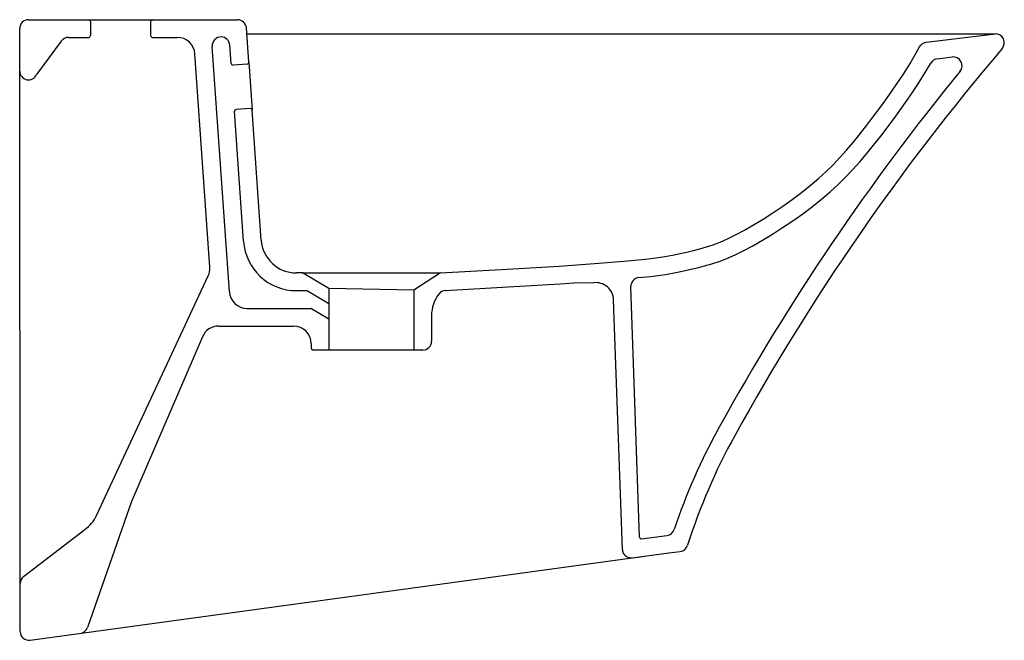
# Model space of a CAD drawing. Header units: millimetres. Extents: x 0 to 0.557, y 0.057 to 0.408.
import ezdxf

# ---------------------------------------------------------------- set-up
doc = ezdxf.new("R2010")
doc.units = ezdxf.units.MM
doc.layers.add('BLOCKS', color=3, linetype='Continuous')

msp = doc.modelspace()

# ---------------------------------------------------------------- linework, layer by layer
at = {"layer": 'BLOCKS'}
for p, q in [((0.004999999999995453, 0.4080000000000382), (0.1231510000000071, 0.4080000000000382)), ((0.03999699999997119, 0.4070010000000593), (0.04000299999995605, 0.3990010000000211)), ((0.07399699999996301, 0.4069990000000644), (0.07400299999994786, 0.3989990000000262)), ((0.0002590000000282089, 0.06232100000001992), (0, 0.4029960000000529)), ((0.1294930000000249, 0.3839600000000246), (0.1281390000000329, 0.4033490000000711)), ((0.02350500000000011, 0.3959569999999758), (0.0095929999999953, 0.3769820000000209)), ((0.02753800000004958, 0.3980000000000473), (0.03900299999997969, 0.3980000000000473)), ((0.0750030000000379, 0.3980000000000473), (0.08911399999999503, 0.3980000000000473)), ((0.1139010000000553, 0.3982610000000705), (0.1139010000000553, 0.3982610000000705)), ((0.1283730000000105, 0.4), (0.5516020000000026, 0.4)), ((0.1185120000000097, 0.2542009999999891), (0.1088190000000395, 0.3929130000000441)), ((0.1195179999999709, 0.3832630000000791), (0.1187949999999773, 0.3936099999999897)), ((0.1075140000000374, 0.2681380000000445), (0.09908900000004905, 0.388697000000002)), ((0.128565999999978, 0.38289299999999), (0.1205850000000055, 0.3823350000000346)), ((0.1294930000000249, 0.3839600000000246), (0.1313820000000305, 0.3569270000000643)), ((0.1265379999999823, 0.2828070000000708), (0.1214069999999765, 0.356230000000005)), ((0.130314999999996, 0.357854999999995), (0.122335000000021, 0.3572980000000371)), ((0.1365130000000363, 0.2835040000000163), (0.1313820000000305, 0.3569270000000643)), ((0.04349500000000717, 0.127893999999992), (0.1066009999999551, 0.263215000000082)), ((0.1598129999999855, 0.2648980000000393), (0.1564650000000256, 0.2648980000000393)), ((0.1748129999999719, 0.2560860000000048), (0.1598129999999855, 0.2648980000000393)), ((0.1748129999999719, 0.2560860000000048), (0.1598129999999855, 0.2648980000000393)), ((0.1598129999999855, 0.2648980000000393), (0.2378129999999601, 0.2648980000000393)), ((0.2378129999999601, 0.2648980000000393), (0.2228129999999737, 0.2551800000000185)), ((0.1748129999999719, 0.2560860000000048), (0.1748129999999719, 0.2212680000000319)), ((0.2228129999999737, 0.2551800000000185), (0.1748129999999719, 0.2560860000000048)), ((0.3158809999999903, 0.2595080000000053), (0.3244130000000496, 0.2593290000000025)), ((0.3504510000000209, 0.1156320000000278), (0.3455089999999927, 0.2571510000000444)), ((0.1564650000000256, 0.2548980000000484), (0.1621589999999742, 0.2548980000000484)), ((0.1748129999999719, 0.2474640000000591), (0.1621589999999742, 0.2548980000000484)), ((0.2228129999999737, 0.2551800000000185), (0.2228129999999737, 0.2212680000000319)), ((0.3406889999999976, 0.1086490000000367), (0.3357600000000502, 0.249770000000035)), ((0.1284879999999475, 0.2448980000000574), (0.1645039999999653, 0.2448980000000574)), ((0.1748129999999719, 0.2388419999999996), (0.1645039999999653, 0.2448980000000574)), ((0.2328129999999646, 0.2408259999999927), (0.2328129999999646, 0.2262680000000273)), ((0.1125039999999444, 0.2348980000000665), (0.1548129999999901, 0.2348980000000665)), ((0.1033220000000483, 0.2288590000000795), (0.06320300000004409, 0.1358430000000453)), ((0.164812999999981, 0.2248980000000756), (0.164812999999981, 0.2222680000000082)), ((0.2278129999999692, 0.2212680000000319), (0.1658129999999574, 0.2212680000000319)), ((0.06320300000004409, 0.1358430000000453), (0.03827899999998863, 0.06453999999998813)), ((0.002197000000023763, 0.09341900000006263), (0.03677700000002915, 0.1199200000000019)), ((0.351585, 0.1146760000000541), (0.3659069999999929, 0.1166320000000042)), ((0.005936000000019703, 0.05737000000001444), (0.3670120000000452, 0.1066899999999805)), ((0.3670120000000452, 0.1066899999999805), (0.3734570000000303, 0.1075700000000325)), ((0.3463619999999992, 0.1038700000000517), (0.3510119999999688, 0.1045050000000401))]:
    msp.add_line(p, q, dxfattribs=at)
msp.add_lwpolyline([(0.2378129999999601, 0.2648980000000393), (0.2754909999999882, 0.2669620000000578), (0.3049489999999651, 0.2687650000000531), (0.3273339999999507, 0.2703380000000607), (0.3437920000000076, 0.2717120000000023), (0.3554699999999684, 0.272918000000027), (0.3635130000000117, 0.273988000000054), (0.3690669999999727, 0.274953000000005), (0.3732800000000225, 0.2758440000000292), (0.3771169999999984, 0.2766950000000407), (0.3808330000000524, 0.2775630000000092), (0.3845010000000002, 0.2785060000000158), (0.388196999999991, 0.2795830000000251), (0.3919929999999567, 0.2808539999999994), (0.395966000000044, 0.2823770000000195), (0.4001879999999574, 0.2842120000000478), (0.4047349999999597, 0.2864180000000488), (0.409652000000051, 0.2890340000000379), (0.4148679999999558, 0.2920200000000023), (0.4202860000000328, 0.2953139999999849), (0.4258069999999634, 0.2988560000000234), (0.4313300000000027, 0.3025860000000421), (0.4367590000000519, 0.3064430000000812), (0.4419940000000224, 0.3103650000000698), (0.4469350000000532, 0.3142940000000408), (0.4515139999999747, 0.3181859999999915), (0.4557750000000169, 0.322076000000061), (0.4597929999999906, 0.3260179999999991), (0.4636420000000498, 0.3300640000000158), (0.4673960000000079, 0.3342689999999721), (0.4711300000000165, 0.3386850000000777), (0.4749180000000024, 0.3433660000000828), (0.4788340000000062, 0.3483640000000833), (0.4829250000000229, 0.3537119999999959), (0.4871309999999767, 0.3593530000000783), (0.4913649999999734, 0.3652070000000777), (0.4955400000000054, 0.3711970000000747), (0.4995669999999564, 0.3772440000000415), (0.5033600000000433, 0.3832690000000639), (0.5068320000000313, 0.3891939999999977), (0.5086700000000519, 0.3926410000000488, -0.244803), (0.5124799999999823, 0.3952530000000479), (0.5516020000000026, 0.4)], format="xyb", dxfattribs=at)
for points in [[(0.5188040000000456, 0.3859470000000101), (0.527121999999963, 0.3869560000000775)], [(0.3499920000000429, 0.2622990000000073), (0.3566429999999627, 0.2629859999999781), (0.3650280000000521, 0.2641020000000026), (0.3709569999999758, 0.2651320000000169), (0.3753970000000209, 0.2660700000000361), (0.3793379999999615, 0.266944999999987), (0.3832149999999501, 0.2678509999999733), (0.3871460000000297, 0.2688610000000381), (0.3911839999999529, 0.2700380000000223), (0.3953719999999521, 0.2714400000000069), (0.39975000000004, 0.2731189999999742), (0.4043649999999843, 0.275124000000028), (0.4092669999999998, 0.277503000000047), (0.4144850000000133, 0.2802789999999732), (0.4199499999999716, 0.2834060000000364), (0.4255849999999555, 0.2868320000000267), (0.4313059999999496, 0.2905030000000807), (0.4370249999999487, 0.2943649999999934), (0.4426539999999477, 0.2983640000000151), (0.448105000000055, 0.3024490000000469), (0.4532870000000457, 0.306567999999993), (0.4581249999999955, 0.3106810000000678), (0.4626500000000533, 0.3148119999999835), (0.4669189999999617, 0.3189999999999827), (0.4709960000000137, 0.3232860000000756), (0.4749450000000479, 0.3277090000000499), (0.4788360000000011, 0.332311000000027), (0.4827410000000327, 0.3371360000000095), (0.4867410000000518, 0.3422430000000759), (0.4909049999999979, 0.3476849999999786), (0.4951909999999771, 0.3534330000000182), (0.4995199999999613, 0.3594180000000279), (0.5038039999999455, 0.3655660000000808), (0.507961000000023, 0.3718070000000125), (0.5119079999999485, 0.3780759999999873), (0.5150919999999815, 0.3835110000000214)], [(0.240711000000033, 0.2550420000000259), (0.2760690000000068, 0.2569790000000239), (0.3056040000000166, 0.2587860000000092), (0.3158809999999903, 0.2595080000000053)]]:
    msp.add_lwpolyline(points, dxfattribs=at)
for centre, radius, start, end in [((0.004999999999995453, 0.4030000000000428), 0.005, 90, 180.0435450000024), ((0.03899699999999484, 0.4070000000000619), 0.001, 0.04354500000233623, 90), ((0.07499700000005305, 0.4070000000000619), 0.001, 90, 180.0435450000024), ((0.1231510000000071, 0.4030000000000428), 0.005, 3.997353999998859, 90), ((0.02753800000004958, 0.3930000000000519), 0.005, 90, 143.7504559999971), ((0.03900299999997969, 0.3990000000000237), 0.001, 270, 0.04354500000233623), ((0.0750030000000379, 0.3990000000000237), 0.001, 180.0435450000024, 270), ((0.08911399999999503, 0.3880000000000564), 0.01, 3.997353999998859, 90), ((0.1138069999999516, 0.3932620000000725), 0.005, 88.91853499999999, 183.9973539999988), ((0.1138069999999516, 0.3932620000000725), 0.005, 3.997353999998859, 88.91853499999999), ((0.5516020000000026, 0.3950000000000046), 0.005, 319.617007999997, 90), ((1.568512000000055, -0.4699379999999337), 1.33, 139.617007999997, 151.0967829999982), ((0.5194060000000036, 0.3809830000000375), 0.005, 96.91853500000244, 149.6318650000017), ((0.5277240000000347, 0.3819929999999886), 0.005, 320.6981470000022, 96.91853500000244), ((0.005017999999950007, 0.3790000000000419), 0.005, 180.0435450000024, 336.1918479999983), ((0.1205149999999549, 0.383333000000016), 0.001, 183.9973539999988, 273.9973539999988), ((0.128496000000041, 0.383889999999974), 0.001, 273.9973539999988, 3.997353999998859), ((1.568512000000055, -0.4699379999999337), 1.34, 140.6981470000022, 151.0967829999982), ((0.1224039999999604, 0.3563000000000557), 0.001, 93.99735399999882, 183.9973539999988), ((0.1303850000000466, 0.3568580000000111), 0.001, 3.997353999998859, 93.99735399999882), ((0.1564650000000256, 0.2848980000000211), 0.03, 183.9973539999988, 270), ((0.1564650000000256, 0.2848980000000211), 0.02, 183.9973539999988, 270), ((0.09753799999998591, 0.2674409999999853), 0.01, 334.9982239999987, 3.997353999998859), ((0.3505059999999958, 0.2573260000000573), 0.005, 95.89906200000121, 181.9999999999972), ((0.3257670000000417, 0.2494210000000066), 0.01, 1.999999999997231, 97.77795799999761), ((0.1284879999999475, 0.2548980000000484), 0.01, 183.9973539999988, 270), ((0.2528129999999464, 0.2408259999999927), 0.02, 142.0564449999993, 180), ((0.2409840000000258, 0.2500500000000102), 0.005, 93.13509800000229, 142.0564449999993), ((0.1125039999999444, 0.2248980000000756), 0.01, 90, 156.6690459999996), ((0.1548129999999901, 0.2248980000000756), 0.01, 0, 90), ((0.2278129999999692, 0.2262680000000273), 0.005, 270, 0), ((0.1658129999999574, 0.2222680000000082), 0.001, 180, 270), ((0.7055380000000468, 0.00651200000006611), 0.354237, 151.0967829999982, 161.3171799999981), ((0.7055380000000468, 0.00651200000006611), 0.344237, 151.0967829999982, 162.3287980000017), ((0.02536899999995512, 0.1363470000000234), 0.02, 304.777734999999, 334.9982239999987), ((0.3652309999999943, 0.1215860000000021), 0.005, 277.7779579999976, 341.3171799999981), ((0.3514499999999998, 0.1156670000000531), 0.001, 181.9999999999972, 277.7779579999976), ((0.3456850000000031, 0.1088240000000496), 0.005, 181.9999999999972, 277.7779579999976), ((0.3727800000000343, 0.1125240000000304), 0.005, 277.7779579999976, 342.3287980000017), ((0.005237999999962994, 0.08945100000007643), 0.005, 127.4645760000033, 180.0435450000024), ((0.005259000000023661, 0.06232400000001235), 0.005, 180.0435450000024, 277.7779579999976), ((0.03355899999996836, 0.0661900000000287), 0.005, 277.7779579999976, 340.7328480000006)]:
    msp.add_arc(centre, radius, start, end, dxfattribs=at)

doc.saveas('drawing.dxf')
